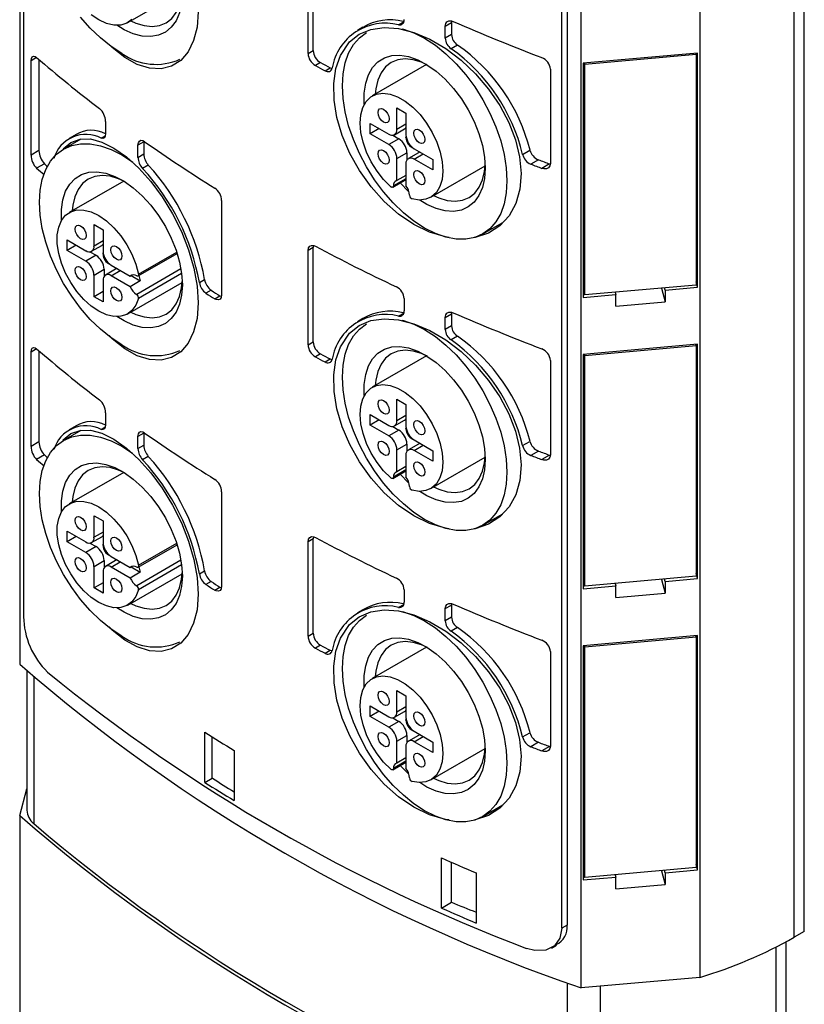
# Model space of a CAD drawing. Header units: millimetres. Extents: x 0 to 699, y 0 to 540.
# Tile 7 of 9: x 478 to 533, y 371 to 440. Entities that reach past the tile are written whole.
import ezdxf

# ---------------------------------------------------------------- set-up
doc = ezdxf.new("R2010")
doc.units = ezdxf.units.MM
doc.header["$LTSCALE"] = 2.5

msp = doc.modelspace()

# ---------------------------------------------------------------- linework, layer by layer
for p, q in [((477.985, 483.636), (477.985, 394.552)), ((478.256, 479.165), (478.256, 397.87)), ((532.226, 375.407), (532.226, 464.491)), ((532.933, 375.815), (532.933, 464.9)), ((525.608, 461.675), (525.608, 372.59)), ((517.306, 371.852), (517.306, 460.937)), ((516.315, 457.611), (516.315, 376.259)), ((515.953, 376.05), (515.953, 457.402)), ((498.18, 437.337), (498.18, 443.951)), ((498.539, 437.545), (498.539, 444.159)), ((485.556, 439.504), (489.367, 441.705)), ((504.51, 439.35), (504.911, 439.582)), ((508.237, 439.621), (508.226, 439.513)), ((502.009, 439.175), (501.632, 438.957)), ((507.788, 439.26), (508.226, 439.513)), ((507.788, 438.404), (507.788, 439.26)), ((508.226, 439.513), (508.226, 438.657)), ((508.226, 438.657), (507.788, 438.404)), ((498.18, 437.337), (498.539, 437.545)), ((508.641, 437.93), (508.198, 437.674)), ((479.153, 437.046), (478.778, 436.83)), ((478.778, 430.216), (478.778, 436.83)), ((479.333, 436.918), (479.333, 430.536)), ((525.46, 437.369), (517.454, 436.658)), ((517.553, 436.585), (525.361, 437.279)), ((525.361, 437.279), (525.34, 437.359)), ((525.361, 437.279), (525.361, 421.111)), ((525.46, 420.957), (525.46, 437.369)), ((499.054, 436.699), (498.693, 436.491)), ((499.369, 436.133), (499.732, 436.343)), ((499.732, 436.343), (499.879, 436.294)), ((506.48, 436.56), (502.669, 434.36)), ((515.152, 436.245), (515.152, 429.631)), ((517.454, 436.658), (517.454, 420.245)), ((517.553, 436.585), (517.532, 436.665)), ((517.553, 420.417), (517.553, 436.585)), ((504.401, 433.524), (505.037, 433.157)), ((504.401, 432.013), (504.401, 433.524)), ((505.037, 433.157), (505.037, 431.646)), ((484.001, 432.579), (484.001, 431.723)), ((502.527, 432.442), (503.835, 431.687)), ((502.527, 431.707), (502.527, 432.442)), ((503.164, 432.075), (502.527, 431.707)), ((504.235, 431.647), (504.942, 432.055)), ((505.037, 432.381), (504.401, 432.013)), ((482.271, 431.339), (481.058, 430.639)), ((481.93, 431.662), (481.443, 431.381)), ((483.689, 431.409), (483.98, 431.578)), ((503.835, 430.952), (502.527, 431.707)), ((504.542, 431.36), (503.835, 430.952)), ((504.109, 431.61), (504.542, 431.36)), ((505.037, 431.442), (505.046, 431.53)), ((486.673, 431.15), (486.268, 430.916)), ((486.268, 430.06), (486.268, 430.916)), ((486.673, 431.15), (486.673, 430.294)), ((505.603, 430.666), (506.911, 429.911)), ((513.203, 430.268), (513.722, 430.568)), ((479.333, 430.536), (478.778, 430.216)), ((486.268, 430.06), (486.673, 430.294)), ((504.401, 429.972), (505.108, 430.38)), ((504.401, 428.43), (504.401, 429.972)), ((505.108, 430.38), (505.108, 429.88)), ((505.91, 430.379), (505.203, 429.971)), ((505.603, 429.931), (506.24, 430.299)), ((506.911, 429.176), (505.603, 429.931)), ((506.911, 429.911), (506.911, 429.176)), ((514.309, 429.893), (513.78, 429.587)), ((479.715, 429.614), (479.172, 429.3)), ((486.993, 429.512), (486.592, 429.28)), ((505.037, 429.605), (505.037, 428.063)), ((506.769, 427.258), (510.58, 429.458)), ((515.099, 429.601), (514.556, 429.287)), ((504.112, 427.966), (505.037, 428.5)), ((505.037, 428.563), (504.154, 428.052)), ((505.037, 428.797), (504.401, 428.43)), ((485.267, 428.393), (481.456, 426.193)), ((492.127, 427.032), (492.127, 420.418)), ((483.188, 425.357), (483.824, 424.989)), ((483.188, 423.846), (483.188, 425.357)), ((510.42, 424.69), (511.824, 425.5)), ((483.824, 424.989), (483.824, 423.479)), ((481.314, 424.275), (482.622, 423.519)), ((481.314, 423.54), (481.314, 424.275)), ((481.95, 423.907), (481.314, 423.54)), ((483.022, 423.48), (483.729, 423.888)), ((483.824, 424.213), (483.188, 423.846)), ((498.539, 423.745), (498.18, 423.538)), ((498.539, 417.131), (498.539, 423.745)), ((482.622, 422.785), (481.314, 423.54)), ((483.329, 423.193), (482.622, 422.785)), ((482.896, 423.443), (483.329, 423.193)), ((483.824, 423.274), (483.832, 423.362)), ((486.272, 421.746), (489.011, 423.327)), ((486.308, 421.882), (488.98, 423.424)), ((498.18, 416.924), (498.18, 423.538)), ((484.39, 422.499), (485.725, 421.728)), ((483.188, 421.805), (483.895, 422.213)), ((483.188, 420.294), (483.188, 421.805)), ((483.895, 422.213), (483.895, 421.713)), ((484.697, 422.212), (483.99, 421.804)), ((484.39, 421.764), (485.026, 422.131)), ((485.725, 420.993), (484.39, 421.764)), ((485.725, 421.728), (485.875, 421.814)), ((485.796, 421.769), (486.432, 421.401)), ((489.276, 422.237), (486.176, 420.447)), ((489.325, 421.908), (486.308, 420.166)), ((483.824, 421.437), (483.824, 419.927)), ((485.556, 419.091), (489.367, 421.291)), ((486.432, 421.401), (485.725, 420.993)), ((490.57, 421.281), (490.936, 421.493)), ((525.361, 421.111), (517.553, 420.417)), ((523.186, 420.755), (523.144, 420.914)), ((523.186, 420.755), (525.46, 420.957)), ((525.46, 420.957), (525.361, 421.327)), ((483.824, 420.662), (483.188, 420.294)), ((483.824, 419.927), (483.188, 420.294)), ((491.394, 420.743), (491.03, 420.533)), ((491.65, 420.143), (492.011, 420.351)), ((492.011, 420.351), (492.11, 420.309)), ((517.454, 420.788), (517.553, 420.417)), ((517.454, 420.245), (519.727, 420.447)), ((519.685, 420.607), (519.727, 420.447)), ((519.727, 419.631), (519.727, 420.447)), ((522.931, 420.895), (523.186, 419.938)), ((523.186, 420.755), (523.186, 419.938)), ((504.907, 420.156), (504.907, 419.3)), ((519.727, 419.631), (523.186, 419.938)), ((504.51, 418.937), (504.911, 419.168)), ((507.788, 418.847), (508.226, 419.099)), ((507.788, 417.991), (507.788, 418.847)), ((508.236, 419.198), (508.226, 419.099)), ((508.226, 419.099), (508.226, 418.244)), ((502.009, 418.761), (501.632, 418.543)), ((508.226, 418.244), (507.788, 417.991)), ((508.641, 417.516), (508.198, 417.261)), ((498.18, 416.924), (498.539, 417.131)), ((525.46, 416.956), (517.454, 416.244)), ((517.553, 416.171), (525.361, 416.865)), ((525.361, 416.865), (525.34, 416.945)), ((525.361, 416.865), (525.361, 400.698)), ((525.46, 400.543), (525.46, 416.956)), ((479.153, 416.633), (478.778, 416.416)), ((478.778, 409.802), (478.778, 416.416)), ((479.333, 416.505), (479.333, 410.122)), ((499.054, 416.285), (498.693, 416.077)), ((506.48, 416.147), (502.669, 413.946)), ((517.454, 416.244), (517.454, 399.832)), ((517.553, 416.171), (517.532, 416.251)), ((517.553, 400.004), (517.553, 416.171)), ((499.369, 415.719), (499.732, 415.929)), ((499.732, 415.929), (499.879, 415.88)), ((515.152, 415.832), (515.152, 409.218)), ((504.401, 413.111), (505.037, 412.743)), ((504.401, 411.6), (504.401, 413.111)), ((505.037, 412.743), (505.037, 411.233)), ((484.001, 412.165), (484.001, 411.309)), ((502.527, 412.028), (503.835, 411.273)), ((502.527, 411.294), (502.527, 412.028)), ((505.037, 411.967), (504.401, 411.6)), ((481.93, 411.249), (481.443, 410.967)), ((503.164, 411.661), (502.527, 411.294)), ((503.835, 410.538), (502.527, 411.294)), ((504.235, 411.234), (504.942, 411.642)), ((482.271, 410.926), (481.058, 410.225)), ((483.689, 410.996), (483.98, 411.164)), ((486.673, 410.736), (486.268, 410.502)), ((486.673, 410.736), (486.673, 409.88)), ((504.542, 410.947), (503.835, 410.538)), ((504.109, 411.197), (504.542, 410.947)), ((505.037, 411.028), (505.046, 411.116)), ((479.333, 410.122), (478.778, 409.802)), ((486.268, 409.647), (486.268, 410.502)), ((486.268, 409.647), (486.673, 409.88)), ((504.401, 409.559), (505.108, 409.967)), ((505.108, 409.967), (505.108, 409.467)), ((505.91, 409.966), (505.203, 409.557)), ((505.603, 410.253), (506.911, 409.498)), ((505.603, 409.518), (506.24, 409.885)), ((513.203, 409.855), (513.722, 410.155)), ((479.715, 409.2), (479.172, 408.887)), ((504.401, 408.017), (504.401, 409.559)), ((505.037, 409.191), (505.037, 407.649)), ((506.911, 408.763), (505.603, 409.518)), ((506.911, 409.498), (506.911, 408.763)), ((514.309, 409.479), (513.78, 409.174)), ((515.099, 409.187), (514.556, 408.874)), ((486.993, 409.098), (486.592, 408.867)), ((506.769, 406.845), (510.58, 409.045)), ((485.267, 407.979), (481.456, 405.779)), ((504.112, 407.552), (505.037, 408.086)), ((505.037, 408.149), (504.154, 407.639)), ((505.037, 408.384), (504.401, 408.017)), ((492.127, 406.619), (492.127, 400.005)), ((510.42, 404.276), (511.824, 405.087)), ((483.188, 404.943), (483.824, 404.576)), ((483.188, 403.433), (483.188, 404.943)), ((483.824, 404.576), (483.824, 403.065)), ((481.314, 403.861), (482.622, 403.106)), ((481.314, 403.126), (481.314, 403.861)), ((483.824, 403.8), (483.188, 403.433)), ((481.95, 403.494), (481.314, 403.126)), ((482.622, 402.371), (481.314, 403.126)), ((482.896, 403.029), (483.329, 402.779)), ((483.022, 403.066), (483.729, 403.474)), ((486.308, 401.468), (488.98, 403.011)), ((498.539, 403.332), (498.18, 403.124)), ((498.18, 396.51), (498.18, 403.124)), ((498.539, 396.718), (498.539, 403.332)), ((483.329, 402.779), (482.622, 402.371)), ((483.824, 402.861), (483.832, 402.949)), ((486.272, 401.332), (489.011, 402.914)), ((483.188, 401.391), (483.895, 401.799)), ((483.895, 401.799), (483.895, 401.299)), ((484.697, 401.798), (483.99, 401.39)), ((484.39, 402.085), (485.725, 401.314)), ((484.39, 401.35), (485.026, 401.718)), ((489.276, 401.824), (486.176, 400.034)), ((483.188, 399.881), (483.188, 401.391)), ((483.824, 401.024), (483.824, 399.513)), ((485.725, 400.58), (484.39, 401.35)), ((485.725, 401.314), (485.875, 401.401)), ((486.432, 400.988), (485.725, 400.58)), ((485.796, 401.355), (486.432, 400.988)), ((489.325, 401.494), (486.308, 399.752)), ((490.57, 400.868), (490.936, 401.079)), ((525.46, 400.543), (525.361, 400.914)), ((483.824, 400.248), (483.188, 399.881)), ((485.556, 398.677), (489.367, 400.878)), ((491.394, 400.329), (491.03, 400.119)), ((517.454, 400.374), (517.553, 400.004)), ((525.361, 400.698), (517.553, 400.004)), ((522.931, 400.482), (523.186, 399.525)), ((523.186, 400.341), (523.144, 400.501)), ((523.186, 400.341), (525.46, 400.543)), ((523.186, 400.341), (523.186, 399.525)), ((483.824, 399.513), (483.188, 399.881)), ((491.65, 399.729), (492.011, 399.938)), ((492.011, 399.938), (492.11, 399.896)), ((504.907, 399.742), (504.907, 398.886)), ((517.454, 399.832), (519.727, 400.034)), ((519.685, 400.193), (519.727, 400.034)), ((519.727, 399.217), (519.727, 400.034)), ((519.727, 399.217), (523.186, 399.525)), ((502.009, 398.348), (501.632, 398.13)), ((504.51, 398.523), (504.911, 398.755)), ((507.788, 398.433), (508.226, 398.686)), ((507.788, 397.577), (507.788, 398.433)), ((508.236, 398.785), (508.226, 398.686)), ((508.226, 398.686), (508.226, 397.83)), ((508.226, 397.83), (507.788, 397.577)), ((508.641, 397.103), (508.198, 396.847)), ((498.18, 396.51), (498.539, 396.718)), ((525.46, 396.542), (517.454, 395.831)), ((517.553, 395.758), (525.361, 396.452)), ((525.361, 396.452), (525.34, 396.532)), ((525.361, 396.452), (525.361, 380.284)), ((525.46, 380.13), (525.46, 396.542)), ((499.054, 395.872), (498.693, 395.664)), ((499.369, 395.306), (499.732, 395.516)), ((499.732, 395.516), (499.879, 395.467)), ((506.48, 395.733), (502.669, 393.533)), ((515.152, 395.418), (515.152, 388.804)), ((517.454, 395.831), (517.454, 379.418)), ((517.553, 395.758), (517.532, 395.838)), ((517.553, 379.59), (517.553, 395.758)), ((478.486, 394.098), (478.486, 384.312)), ((478.967, 393.668), (478.967, 383.371)), ((504.401, 392.697), (505.037, 392.33)), ((504.401, 391.186), (504.401, 392.697)), ((505.037, 392.33), (505.037, 390.819)), ((502.527, 391.615), (503.835, 390.86)), ((502.527, 390.88), (502.527, 391.615)), ((503.164, 391.248), (502.527, 390.88)), ((505.037, 391.554), (504.401, 391.186)), ((503.835, 390.125), (502.527, 390.88)), ((504.109, 390.783), (504.542, 390.533)), ((504.235, 390.82), (504.942, 391.228)), ((505.037, 390.615), (505.046, 390.702)), ((504.542, 390.533), (503.835, 390.125)), ((490.953, 386.254), (490.953, 389.765)), ((491.475, 386.555), (491.475, 389.436)), ((504.401, 389.145), (505.108, 389.553)), ((505.108, 389.553), (505.108, 389.053)), ((505.91, 389.552), (505.203, 389.144)), ((505.603, 389.839), (506.911, 389.084)), ((505.603, 389.104), (506.24, 389.472)), ((513.203, 389.441), (513.722, 389.741)), ((492.999, 388.497), (492.999, 384.986)), ((504.401, 387.603), (504.401, 389.145)), ((505.037, 388.778), (505.037, 387.236)), ((506.911, 388.349), (505.603, 389.104)), ((506.769, 386.431), (510.58, 388.631)), ((506.911, 389.084), (506.911, 388.349)), ((514.309, 389.066), (513.78, 388.76)), ((515.099, 388.774), (514.556, 388.46)), ((505.037, 387.97), (504.401, 387.603)), ((504.112, 387.139), (505.037, 387.673)), ((505.037, 387.736), (504.154, 387.225)), ((490.953, 386.254), (491.475, 386.555)), ((477.985, 383.937), (478.486, 385.815)), ((510.42, 383.863), (511.824, 384.673)), ((477.985, 383.937), (477.985, 361.4)), ((507.524, 377.451), (507.524, 380.962)), ((508.225, 377.855), (508.225, 380.653)), ((525.361, 380.284), (517.553, 379.59)), ((525.46, 380.13), (525.361, 380.5)), ((509.949, 379.912), (509.949, 376.401)), ((517.454, 379.961), (517.553, 379.59)), ((517.454, 379.418), (519.727, 379.62)), ((519.685, 379.78), (519.727, 379.62)), ((519.727, 378.804), (519.727, 379.62)), ((522.931, 380.068), (523.186, 379.111)), ((523.186, 379.928), (523.144, 380.087)), ((523.186, 379.928), (525.46, 380.13)), ((523.186, 379.928), (523.186, 379.111)), ((519.727, 378.804), (523.186, 379.111)), ((507.524, 377.451), (508.225, 377.855)), ((516.315, 376.259), (515.953, 376.05)), ((532.933, 375.815), (532.226, 375.407)), ((515.222, 374.647), (515.583, 374.856)), ((530.953, 365.526), (530.953, 374.717)), ((531.66, 365.935), (531.66, 375.089)), ((516.326, 372.213), (516.326, 361.804)), ((525.608, 372.59), (517.306, 371.852)), ((518.64, 371.971), (518.64, 361.572))]:
    msp.add_line(p, q)
at = {"flags": 128}
for points in [[(485.763, 439.624), (486.119, 439.464), (486.708, 439.288), (487.267, 439.232), (487.784, 439.3), (488.244, 439.488), (488.638, 439.793), (488.954, 440.206), (489.186, 440.719), (489.327, 441.317), (489.37, 441.774)], [(489.375, 441.545), (489.325, 440.826), (489.177, 440.181), (488.934, 439.625), (488.602, 439.172), (488.189, 438.832), (487.704, 438.613), (487.159, 438.52), (486.566, 438.555), (485.94, 438.718), (485.295, 439.005), (484.784, 439.312)], [(490.489, 440.267), (490.405, 439.185), (490.165, 438.238), (489.781, 437.45), (489.26, 436.847), (488.625, 436.446), (487.889, 436.263), (487.082, 436.303), (486.222, 436.572), (485.342, 437.06), (484.466, 437.757), (484.255, 437.976)], [(485.132, 437.339), (484.38, 437.83), (483.641, 438.427), (482.927, 439.119), (482.251, 439.894)], [(485.847, 439.729), (485.49, 439.469), (485.065, 439.333), (484.586, 439.325), (484.07, 439.446), (483.535, 439.691), (482.998, 440.052)], [(507.788, 439.26), (507.819, 439.434), (507.909, 439.561), (508.048, 439.628), (508.222, 439.626), (508.35, 439.585)], [(500.441, 437.199), (501.085, 438.147), (501.762, 438.684), (502.571, 439.027), (503.498, 439.165), (504.514, 439.095), (505.598, 438.816), (506.712, 438.341), (507.826, 437.681), (508.906, 436.858), (509.91, 435.903), (510.821, 434.834), (511.599, 433.695), (512.235, 432.502), (512.705, 431.292), (512.998, 430.091), (513.103, 428.923), (513.015, 427.83), (512.729, 426.831), (512.259, 425.97), (511.61, 425.269), (510.812, 424.757), (509.889, 424.45), (509.818, 424.444)], [(504.764, 439.06), (504.854, 439.037), (505.593, 438.78), (506.345, 438.403), (507.098, 437.912), (507.837, 437.315), (508.551, 436.623), (509.227, 435.848), (509.854, 435.002), (510.42, 434.101), (510.918, 433.16), (511.336, 432.194), (511.67, 431.221), (511.912, 430.257), (512.059, 429.318), (512.108, 428.421), (512.059, 427.581), (511.912, 426.812), (511.67, 426.128), (511.336, 425.539), (510.918, 425.057), (510.42, 424.69), (509.854, 424.443), (509.227, 424.321), (508.551, 424.327), (507.837, 424.459), (507.098, 424.716), (506.345, 425.093), (506.345, 425.093)], [(506.345, 425.093), (505.593, 425.584), (504.854, 426.181), (504.14, 426.873), (503.464, 427.648), (502.837, 428.494), (502.27, 429.395), (501.773, 430.336), (501.355, 431.302), (501.021, 432.275), (500.779, 433.239), (500.632, 434.178), (500.583, 435.075), (500.632, 435.915), (500.779, 436.684), (501.021, 437.368), (501.355, 437.957), (501.773, 438.439), (502.27, 438.806), (502.271, 438.806)], [(478.778, 436.83), (478.8, 436.997), (478.861, 437.108), (478.957, 437.152), (479.078, 437.123), (479.172, 437.057)], [(508.07, 424.449), (507.798, 424.481), (506.692, 424.816), (505.593, 425.353), (504.524, 426.075), (503.518, 426.962), (502.597, 427.989), (501.788, 429.126), (501.108, 430.338), (500.577, 431.591), (500.205, 432.848), (500.004, 434.071), (499.975, 435.225), (500.123, 436.277), (500.441, 437.199)], [(502.117, 433.788), (502.115, 433.815), (502.115, 434.565), (502.214, 435.249), (502.41, 435.851), (502.699, 436.357), (503.072, 436.755), (503.523, 437.035), (504.039, 437.192), (504.61, 437.22), (505.221, 437.121), (505.859, 436.896), (506.508, 436.55), (507.153, 436.091), (507.78, 435.531), (508.372, 434.882), (508.917, 434.16), (509.402, 433.381), (509.816, 432.563), (510.148, 431.727), (510.39, 430.891), (510.538, 430.075), (510.588, 429.299), (510.588, 429.299)], [(506.542, 436.528), (506.125, 436.72), (505.536, 436.897), (504.976, 436.952), (504.46, 436.885), (503.999, 436.696), (503.606, 436.391), (503.289, 435.978), (503.058, 435.465), (502.916, 434.867), (502.877, 434.48)], [(503.976, 428.002), (503.471, 428.508), (503.009, 429.094), (502.605, 429.738), (502.275, 430.42), (502.029, 431.115), (501.875, 431.799), (501.82, 432.45), (501.865, 433.043), (502.008, 433.56), (502.245, 433.982), (502.566, 434.294), (502.963, 434.487), (503.419, 434.552), (503.921, 434.488), (504.45, 434.298), (504.988, 433.987), (505.517, 433.567), (506.019, 433.051), (506.476, 432.458), (506.872, 431.809), (507.194, 431.125), (507.43, 430.43), (507.573, 429.748), (507.618, 429.102), (507.563, 428.516), (507.41, 428.009), (507.163, 427.598), (506.833, 427.298), (506.43, 427.119), (505.967, 427.067), (505.462, 427.144)], [(503.468, 432.528), (503.319, 432.648), (503.193, 432.818), (503.108, 433.012), (503.079, 433.201), (503.108, 433.356), (503.193, 433.453), (503.319, 433.478), (503.468, 433.426), (503.616, 433.306), (503.743, 433.136), (503.827, 432.941), (503.856, 432.752), (503.827, 432.598), (503.743, 432.501), (503.616, 432.476), (503.468, 432.528)], [(505.971, 431.083), (505.822, 431.203), (505.696, 431.373), (505.611, 431.567), (505.582, 431.756), (505.611, 431.911), (505.696, 432.008), (505.822, 432.033), (505.971, 431.981), (506.12, 431.861), (506.246, 431.691), (506.33, 431.496), (506.36, 431.307), (506.33, 431.153), (506.246, 431.056), (506.12, 431.031), (505.971, 431.083)], [(481.04, 430.667), (481.577, 431.111), (482.218, 431.339), (482.946, 431.345), (483.744, 431.134), (484.586, 430.714), (485.454, 430.1), (486.321, 429.309), (487.165, 428.363), (487.96, 427.286), (488.682, 426.108), (489.307, 424.859), (489.816, 423.575), (490.19, 422.288), (490.417, 421.036), (490.489, 419.853), (490.405, 418.772), (490.165, 417.824), (489.781, 417.036), (489.26, 416.433), (488.625, 416.033), (487.889, 415.849), (487.082, 415.889), (486.222, 416.159), (485.342, 416.647), (484.466, 417.343), (484.255, 417.563)], [(484.001, 431.723), (483.977, 431.553), (483.908, 431.438), (483.802, 431.391), (483.689, 431.409)], [(485.132, 416.926), (484.38, 417.417), (483.641, 418.014), (482.927, 418.705), (482.251, 419.481), (481.624, 420.326), (481.057, 421.227), (480.56, 422.169), (480.141, 423.134), (479.808, 424.108), (479.566, 425.072), (479.419, 426.01), (479.369, 426.907), (479.419, 427.748), (479.566, 428.516), (479.808, 429.201), (480.141, 429.789), (480.56, 430.271), (481.057, 430.639), (481.624, 430.885), (482.251, 431.007), (482.927, 431.002), (483.641, 430.87), (484.38, 430.613), (485.132, 430.235), (485.885, 429.744), (485.903, 429.731)], [(486.268, 430.916), (486.293, 431.087), (486.364, 431.203), (486.475, 431.252), (486.613, 431.229), (486.713, 431.173)], [(503.468, 429.637), (503.319, 429.757), (503.193, 429.928), (503.108, 430.122), (503.079, 430.311), (503.108, 430.466), (503.193, 430.563), (503.319, 430.587), (503.468, 430.535), (503.616, 430.415), (503.743, 430.245), (503.827, 430.051), (503.856, 429.862), (503.827, 429.707), (503.743, 429.61), (503.616, 429.586), (503.468, 429.637)], [(506.036, 430.416), (505.996, 430.411), (505.91, 430.379)], [(510.588, 429.299), (510.538, 428.58), (510.39, 427.935), (510.148, 427.379), (509.816, 426.926), (509.402, 426.586), (508.917, 426.367), (508.372, 426.274), (507.78, 426.309), (507.153, 426.472), (506.508, 426.759), (505.997, 427.066)], [(506.976, 427.378), (507.332, 427.218), (507.921, 427.042), (508.481, 426.986), (508.997, 427.053), (509.458, 427.242), (509.851, 427.547), (510.167, 427.96), (510.399, 428.473), (510.541, 429.071), (510.584, 429.528)], [(515.152, 429.631), (515.119, 429.457), (515.025, 429.328), (514.88, 429.255), (514.698, 429.249), (514.556, 429.287)], [(480.904, 425.62), (480.902, 425.648), (480.902, 426.398), (481.001, 427.082), (481.197, 427.684), (481.485, 428.189), (481.859, 428.587), (482.31, 428.868), (482.826, 429.024), (483.397, 429.053), (484.008, 428.954), (484.646, 428.728), (485.295, 428.382), (485.94, 427.924), (486.566, 427.364), (487.159, 426.715), (487.704, 425.992), (488.189, 425.213), (488.602, 424.396), (488.934, 423.56), (489.177, 422.724), (489.325, 421.908), (489.375, 421.131), (489.375, 421.131)], [(485.329, 428.361), (484.911, 428.552), (484.322, 428.729), (483.763, 428.784), (483.246, 428.717), (482.786, 428.529), (482.393, 428.224), (482.076, 427.81), (481.844, 427.298), (481.703, 426.7), (481.663, 426.312)], [(505.971, 428.192), (505.822, 428.312), (505.696, 428.483), (505.611, 428.677), (505.582, 428.866), (505.611, 429.021), (505.696, 429.118), (505.822, 429.142), (505.971, 429.09), (506.12, 428.97), (506.246, 428.8), (506.33, 428.606), (506.36, 428.417), (506.33, 428.262), (506.246, 428.165), (506.12, 428.14), (505.971, 428.192)], [(504.154, 428.052), (504.149, 428.019), (504.138, 427.991), (504.12, 427.971), (504.097, 427.959), (504.069, 427.957), (504.039, 427.963), (504.008, 427.979), (503.976, 428.002)], [(505.242, 427.655), (505.221, 427.673), (504.626, 428.262)], [(486.308, 420.166), (486.123, 419.69), (485.847, 419.315), (485.49, 419.055), (485.065, 418.919), (484.586, 418.911), (484.07, 419.032), (483.535, 419.278), (482.998, 419.639), (482.479, 420.104), (481.996, 420.656), (481.564, 421.277), (481.2, 421.945), (480.915, 422.637), (480.719, 423.329), (480.619, 423.997), (480.619, 424.619), (480.719, 425.172), (480.915, 425.639), (481.2, 426.002), (481.564, 426.249), (481.996, 426.371), (482.479, 426.365), (482.998, 426.231), (483.535, 425.973), (484.07, 425.6), (484.586, 425.125), (485.065, 424.564), (485.49, 423.937), (485.847, 423.266), (486.123, 422.573), (486.308, 421.882)], [(482.254, 424.36), (482.106, 424.481), (481.979, 424.651), (481.895, 424.845), (481.865, 425.034), (481.895, 425.189), (481.979, 425.286), (482.106, 425.31), (482.254, 425.259), (482.403, 425.139), (482.529, 424.968), (482.614, 424.774), (482.643, 424.585), (482.614, 424.43), (482.529, 424.333), (482.403, 424.309), (482.254, 424.36)], [(484.758, 422.915), (484.609, 423.035), (484.483, 423.206), (484.398, 423.4), (484.369, 423.589), (484.398, 423.744), (484.483, 423.841), (484.609, 423.865), (484.758, 423.814), (484.906, 423.693), (485.033, 423.523), (485.117, 423.329), (485.146, 423.14), (485.117, 422.985), (485.033, 422.888), (484.906, 422.864), (484.758, 422.915)], [(498.18, 423.538), (498.209, 423.711), (498.292, 423.834), (498.42, 423.893), (498.58, 423.881), (498.693, 423.834)], [(498.552, 423.865), (498.551, 423.864), (498.539, 423.745)], [(482.254, 421.47), (482.106, 421.59), (481.979, 421.76), (481.895, 421.955), (481.865, 422.143), (481.895, 422.298), (481.979, 422.395), (482.106, 422.42), (482.254, 422.368), (482.403, 422.248), (482.529, 422.078), (482.614, 421.883), (482.643, 421.694), (482.614, 421.54), (482.529, 421.443), (482.403, 421.418), (482.254, 421.47)], [(484.823, 422.249), (484.783, 422.244), (484.697, 422.212)], [(486.308, 421.882), (486.313, 421.843), (486.31, 421.808), (486.301, 421.778), (486.285, 421.756), (486.263, 421.742), (486.237, 421.737), (486.207, 421.74), (486.176, 421.753)], [(484.758, 420.025), (484.609, 420.145), (484.483, 420.315), (484.398, 420.509), (484.369, 420.698), (484.398, 420.853), (484.483, 420.95), (484.609, 420.975), (484.758, 420.923), (484.906, 420.803), (485.033, 420.633), (485.117, 420.438), (485.146, 420.249), (485.117, 420.095), (485.033, 419.998), (484.906, 419.973), (484.758, 420.025)], [(489.375, 421.131), (489.325, 420.412), (489.177, 419.767), (488.934, 419.212), (488.602, 418.759), (488.189, 418.419), (487.704, 418.199), (487.159, 418.106), (486.566, 418.142), (485.94, 418.305), (485.295, 418.591), (484.784, 418.899)], [(485.763, 419.211), (486.119, 419.051), (486.708, 418.874), (487.267, 418.819), (487.784, 418.886), (488.244, 419.074), (488.638, 419.379), (488.954, 419.793), (489.186, 420.305), (489.327, 420.904), (489.37, 421.36)], [(492.127, 420.418), (492.1, 420.246), (492.023, 420.126), (491.903, 420.072), (491.755, 420.091), (491.65, 420.143)], [(507.788, 418.847), (507.819, 419.021), (507.909, 419.148), (508.048, 419.214), (508.222, 419.213), (508.35, 419.171)], [(500.441, 416.786), (501.085, 417.733), (501.762, 418.271), (502.571, 418.614), (503.498, 418.751), (504.514, 418.681), (505.598, 418.402), (506.712, 417.927), (507.826, 417.267), (508.906, 416.444), (509.91, 415.489), (510.821, 414.42), (511.599, 413.282), (512.235, 412.088), (512.705, 410.879), (512.998, 409.678), (513.103, 408.51), (513.015, 407.417), (512.729, 406.417), (512.259, 405.556), (511.61, 404.856), (510.812, 404.343), (509.889, 404.037), (509.818, 404.03)], [(506.345, 404.68), (505.593, 405.171), (504.854, 405.767), (504.14, 406.459), (503.464, 407.235), (502.837, 408.08), (502.27, 408.981), (501.773, 409.923), (501.355, 410.888), (501.021, 411.861), (500.779, 412.826), (500.632, 413.764), (500.583, 414.661), (500.632, 415.501), (500.779, 416.27), (501.021, 416.955), (501.355, 417.543), (501.773, 418.025), (502.27, 418.393), (502.271, 418.393)], [(504.764, 418.647), (504.854, 418.624), (505.593, 418.367), (506.345, 417.989), (507.098, 417.498), (507.837, 416.901), (508.551, 416.21), (509.227, 415.434), (509.854, 414.589), (510.42, 413.688), (510.918, 412.746), (511.336, 411.781), (511.67, 410.808), (511.912, 409.843), (512.059, 408.905), (512.108, 408.008), (512.059, 407.167), (511.912, 406.399), (511.67, 405.714), (511.336, 405.126), (510.918, 404.644), (510.42, 404.276), (509.854, 404.03), (509.227, 403.908), (508.551, 403.913), (507.837, 404.045), (507.098, 404.302), (506.345, 404.68), (506.345, 404.68)], [(508.07, 404.036), (507.798, 404.067), (506.692, 404.403), (505.593, 404.939), (504.524, 405.661), (503.518, 406.549), (502.597, 407.575), (501.788, 408.712), (501.108, 409.925), (500.577, 411.178), (500.205, 412.434), (500.004, 413.657), (499.975, 414.812), (500.123, 415.864), (500.441, 416.786)], [(502.117, 413.374), (502.115, 413.401), (502.115, 414.152), (502.214, 414.836), (502.41, 415.438), (502.699, 415.943), (503.072, 416.341), (503.523, 416.622), (504.039, 416.778), (504.61, 416.807), (505.221, 416.708), (505.859, 416.482), (506.508, 416.136), (507.153, 415.678), (507.78, 415.117), (508.372, 414.468), (508.917, 413.746), (509.402, 412.967), (509.816, 412.15), (510.148, 411.313), (510.39, 410.478), (510.538, 409.662), (510.588, 408.885), (510.588, 408.885)], [(478.778, 416.416), (478.8, 416.584), (478.861, 416.695), (478.957, 416.739), (479.078, 416.709), (479.172, 416.644)], [(506.542, 416.115), (506.125, 416.306), (505.536, 416.483), (504.976, 416.538), (504.46, 416.471), (503.999, 416.283), (503.606, 415.978), (503.289, 415.564), (503.058, 415.052), (502.916, 414.453), (502.877, 414.066)], [(503.976, 407.589), (503.471, 408.095), (503.009, 408.68), (502.605, 409.325), (502.275, 410.006), (502.029, 410.701), (501.875, 411.386), (501.82, 412.036), (501.865, 412.63), (502.008, 413.146), (502.245, 413.568), (502.566, 413.881), (502.963, 414.073), (503.419, 414.138), (503.921, 414.075), (504.45, 413.884), (504.988, 413.574), (505.517, 413.153), (506.019, 412.638), (506.476, 412.045), (506.872, 411.395), (507.194, 410.711), (507.43, 410.016), (507.573, 409.334), (507.618, 408.689), (507.563, 408.102), (507.41, 407.595), (507.163, 407.184), (506.833, 406.884), (506.43, 406.705), (505.967, 406.653), (505.462, 406.731)], [(503.468, 412.114), (503.319, 412.234), (503.193, 412.405), (503.108, 412.599), (503.079, 412.788), (503.108, 412.943), (503.193, 413.04), (503.319, 413.064), (503.468, 413.012), (503.616, 412.892), (503.743, 412.722), (503.827, 412.528), (503.856, 412.339), (503.827, 412.184), (503.743, 412.087), (503.616, 412.063), (503.468, 412.114)], [(484.001, 411.309), (483.977, 411.139), (483.908, 411.025), (483.802, 410.977), (483.689, 410.996)], [(505.971, 410.669), (505.822, 410.789), (505.696, 410.96), (505.611, 411.154), (505.582, 411.343), (505.611, 411.498), (505.696, 411.595), (505.822, 411.619), (505.971, 411.567), (506.12, 411.447), (506.246, 411.277), (506.33, 411.083), (506.36, 410.894), (506.33, 410.739), (506.246, 410.642), (506.12, 410.618), (505.971, 410.669)], [(485.132, 396.512), (484.38, 397.003), (483.641, 397.6), (482.927, 398.292), (482.251, 399.067), (481.624, 399.913), (481.057, 400.814), (480.56, 401.755), (480.141, 402.721), (479.808, 403.694), (479.566, 404.658), (479.419, 405.597), (479.369, 406.494), (479.419, 407.334), (479.566, 408.103), (479.808, 408.787), (480.141, 409.376), (480.56, 409.858), (481.057, 410.225), (481.624, 410.472), (482.251, 410.594), (482.927, 410.588), (483.641, 410.456), (484.38, 410.199), (485.132, 409.822), (485.885, 409.331), (485.903, 409.317)], [(481.038, 410.25), (481.04, 410.254), (481.577, 410.697), (482.218, 410.925), (482.946, 410.931), (483.744, 410.72), (484.586, 410.301), (485.454, 409.686), (486.321, 408.895), (487.165, 407.949), (487.96, 406.873), (488.682, 405.695), (489.307, 404.446), (489.816, 403.161), (490.19, 401.875), (490.417, 400.622), (490.489, 399.44), (490.405, 398.358), (490.165, 397.411), (489.781, 396.623), (489.26, 396.02), (488.625, 395.619), (487.889, 395.436), (487.082, 395.476), (486.222, 395.745), (485.342, 396.233), (484.466, 396.93), (484.255, 397.149)], [(486.268, 410.502), (486.293, 410.673), (486.364, 410.789), (486.475, 410.839), (486.613, 410.815), (486.713, 410.759)], [(503.468, 409.224), (503.319, 409.344), (503.193, 409.514), (503.108, 409.708), (503.079, 409.897), (503.108, 410.052), (503.193, 410.149), (503.319, 410.174), (503.468, 410.122), (503.616, 410.002), (503.743, 409.832), (503.827, 409.637), (503.856, 409.448), (503.827, 409.294), (503.743, 409.197), (503.616, 409.172), (503.468, 409.224)], [(506.036, 410.003), (505.996, 409.997), (505.91, 409.966)], [(515.152, 409.218), (515.119, 409.044), (515.025, 408.914), (514.88, 408.842), (514.698, 408.836), (514.556, 408.874)], [(480.904, 405.207), (480.902, 405.234), (480.902, 405.984), (481.001, 406.668), (481.197, 407.27), (481.485, 407.776), (481.859, 408.174), (482.31, 408.454), (482.826, 408.611), (483.397, 408.64), (484.008, 408.54), (484.646, 408.315), (485.295, 407.969), (485.94, 407.51), (486.566, 406.95), (487.159, 406.301), (487.704, 405.579), (488.189, 404.8), (488.602, 403.982), (488.934, 403.146), (489.177, 402.31), (489.325, 401.494), (489.375, 400.718), (489.375, 400.718)], [(505.971, 407.779), (505.822, 407.899), (505.696, 408.069), (505.611, 408.263), (505.582, 408.452), (505.611, 408.607), (505.696, 408.704), (505.822, 408.729), (505.971, 408.677), (506.12, 408.557), (506.246, 408.387), (506.33, 408.192), (506.36, 408.003), (506.33, 407.849), (506.246, 407.751), (506.12, 407.727), (505.971, 407.779)], [(510.588, 408.885), (510.538, 408.166), (510.39, 407.521), (510.148, 406.966), (509.816, 406.513), (509.402, 406.172), (508.917, 405.953), (508.372, 405.86), (507.78, 405.896), (507.153, 406.059), (506.508, 406.345), (505.997, 406.653)], [(506.976, 406.964), (507.332, 406.805), (507.921, 406.628), (508.481, 406.573), (508.997, 406.64), (509.458, 406.828), (509.851, 407.133), (510.167, 407.547), (510.399, 408.059), (510.541, 408.658), (510.584, 409.114)], [(485.329, 407.948), (484.911, 408.139), (484.322, 408.316), (483.763, 408.371), (483.246, 408.304), (482.786, 408.115), (482.393, 407.811), (482.076, 407.397), (481.844, 406.885), (481.703, 406.286), (481.663, 405.899)], [(505.242, 407.241), (505.221, 407.259), (504.626, 407.849)], [(504.154, 407.639), (504.149, 407.605), (504.138, 407.578), (504.12, 407.557), (504.097, 407.546), (504.069, 407.543), (504.039, 407.55), (504.008, 407.565), (503.976, 407.589)], [(486.308, 399.752), (486.123, 399.276), (485.847, 398.902), (485.49, 398.642), (485.065, 398.506), (484.586, 398.498), (484.07, 398.619), (483.535, 398.864), (482.998, 399.225), (482.479, 399.69), (481.996, 400.243), (481.564, 400.863), (481.2, 401.531), (480.915, 402.223), (480.719, 402.915), (480.619, 403.584), (480.619, 404.205), (480.719, 404.759), (480.915, 405.225), (481.2, 405.588), (481.564, 405.835), (481.996, 405.958), (482.479, 405.952), (482.998, 405.817), (483.535, 405.559), (484.07, 405.186), (484.586, 404.711), (485.065, 404.151), (485.49, 403.524), (485.847, 402.852), (486.123, 402.159), (486.308, 401.468)], [(482.254, 403.947), (482.106, 404.067), (481.979, 404.237), (481.895, 404.432), (481.865, 404.62), (481.895, 404.775), (481.979, 404.872), (482.106, 404.897), (482.254, 404.845), (482.403, 404.725), (482.529, 404.555), (482.614, 404.36), (482.643, 404.171), (482.614, 404.017), (482.529, 403.92), (482.403, 403.895), (482.254, 403.947)], [(484.758, 402.502), (484.609, 402.622), (484.483, 402.792), (484.398, 402.987), (484.369, 403.175), (484.398, 403.33), (484.483, 403.427), (484.609, 403.452), (484.758, 403.4), (484.906, 403.28), (485.033, 403.11), (485.117, 402.915), (485.146, 402.726), (485.117, 402.572), (485.033, 402.475), (484.906, 402.45), (484.758, 402.502)], [(498.18, 403.124), (498.209, 403.298), (498.292, 403.421), (498.42, 403.479), (498.58, 403.467), (498.693, 403.421)], [(498.552, 403.451), (498.551, 403.45), (498.539, 403.332)], [(482.254, 401.056), (482.106, 401.176), (481.979, 401.347), (481.895, 401.541), (481.865, 401.73), (481.895, 401.885), (481.979, 401.982), (482.106, 402.006), (482.254, 401.955), (482.403, 401.834), (482.529, 401.664), (482.614, 401.47), (482.643, 401.281), (482.614, 401.126), (482.529, 401.029), (482.403, 401.005), (482.254, 401.056)], [(484.823, 401.835), (484.783, 401.83), (484.697, 401.798)], [(485.763, 398.797), (486.119, 398.637), (486.708, 398.461), (487.267, 398.405), (487.784, 398.473), (488.244, 398.661), (488.638, 398.966), (488.954, 399.379), (489.186, 399.892), (489.327, 400.49), (489.37, 400.947)], [(486.308, 401.468), (486.313, 401.43), (486.31, 401.394), (486.301, 401.365), (486.285, 401.342), (486.263, 401.328), (486.237, 401.323), (486.207, 401.327), (486.176, 401.34)], [(484.758, 399.611), (484.609, 399.731), (484.483, 399.902), (484.398, 400.096), (484.369, 400.285), (484.398, 400.44), (484.483, 400.537), (484.609, 400.561), (484.758, 400.509), (484.906, 400.389), (485.033, 400.219), (485.117, 400.025), (485.146, 399.836), (485.117, 399.681), (485.033, 399.584), (484.906, 399.56), (484.758, 399.611)], [(489.375, 400.718), (489.325, 399.999), (489.177, 399.354), (488.934, 398.798), (488.602, 398.345), (488.189, 398.005), (487.704, 397.786), (487.159, 397.693), (486.566, 397.728), (485.94, 397.891), (485.295, 398.178), (484.784, 398.485)], [(492.127, 400.005), (492.1, 399.832), (492.023, 399.712), (491.903, 399.659), (491.755, 399.678), (491.65, 399.729)], [(500.441, 396.372), (501.085, 397.32), (501.762, 397.857), (502.571, 398.2), (503.498, 398.338), (504.514, 398.268), (505.598, 397.989), (506.712, 397.514), (507.826, 396.854), (508.906, 396.031), (509.91, 395.076), (510.821, 394.007), (511.599, 392.868), (512.235, 391.675), (512.705, 390.465), (512.998, 389.264), (513.103, 388.096), (513.015, 387.003), (512.729, 386.004), (512.259, 385.143), (511.61, 384.442), (510.812, 383.93), (509.889, 383.623), (509.818, 383.617)], [(504.764, 398.233), (504.854, 398.21), (505.593, 397.953), (506.345, 397.576), (507.098, 397.085), (507.837, 396.488), (508.551, 395.796), (509.227, 395.021), (509.854, 394.175), (510.42, 393.274), (510.918, 392.333), (511.336, 391.367), (511.67, 390.394), (511.912, 389.43), (512.059, 388.491), (512.108, 387.594), (512.059, 386.754), (511.912, 385.985), (511.67, 385.301), (511.336, 384.712), (510.918, 384.23), (510.42, 383.863), (509.854, 383.616), (509.227, 383.494), (508.551, 383.5), (507.837, 383.632), (507.098, 383.889), (506.345, 384.266), (506.345, 384.266)], [(507.788, 398.433), (507.819, 398.607), (507.909, 398.734), (508.048, 398.801), (508.222, 398.799), (508.35, 398.758)], [(506.345, 384.266), (505.593, 384.757), (504.854, 385.354), (504.14, 386.046), (503.464, 386.821), (502.837, 387.667), (502.27, 388.568), (501.773, 389.509), (501.355, 390.475), (501.021, 391.448), (500.779, 392.412), (500.632, 393.351), (500.583, 394.248), (500.632, 395.088), (500.779, 395.857), (501.021, 396.541), (501.355, 397.129), (501.773, 397.612), (502.27, 397.979), (502.271, 397.979)], [(508.07, 383.622), (507.798, 383.654), (506.692, 383.989), (505.593, 384.526), (504.524, 385.248), (503.518, 386.135), (502.597, 387.162), (501.788, 388.299), (501.108, 389.511), (500.577, 390.764), (500.205, 392.021), (500.004, 393.244), (499.975, 394.398), (500.123, 395.45), (500.441, 396.372)], [(502.117, 392.96), (502.115, 392.988), (502.115, 393.738), (502.214, 394.422), (502.41, 395.024), (502.699, 395.53), (503.072, 395.928), (503.523, 396.208), (504.039, 396.365), (504.61, 396.393), (505.221, 396.294), (505.859, 396.069), (506.508, 395.723), (507.153, 395.264), (507.78, 394.704), (508.372, 394.055), (508.917, 393.332), (509.402, 392.554), (509.816, 391.736), (510.148, 390.9), (510.39, 390.064), (510.538, 389.248), (510.588, 388.472), (510.588, 388.472)], [(506.542, 395.701), (506.125, 395.893), (505.536, 396.069), (504.976, 396.125), (504.46, 396.058), (503.999, 395.869), (503.606, 395.564), (503.289, 395.151), (503.058, 394.638), (502.916, 394.04), (502.877, 393.653)], [(503.976, 387.175), (503.471, 387.681), (503.009, 388.267), (502.605, 388.911), (502.275, 389.593), (502.029, 390.288), (501.875, 390.972), (501.82, 391.623), (501.865, 392.216), (502.008, 392.733), (502.245, 393.155), (502.566, 393.467), (502.963, 393.659), (503.419, 393.725), (503.921, 393.661), (504.45, 393.471), (504.988, 393.16), (505.517, 392.74), (506.019, 392.224), (506.476, 391.631), (506.872, 390.982), (507.194, 390.298), (507.43, 389.603), (507.573, 388.921), (507.618, 388.275), (507.563, 387.689), (507.41, 387.182), (507.163, 386.771), (506.833, 386.471), (506.43, 386.292), (505.967, 386.24), (505.462, 386.317)], [(503.468, 391.701), (503.319, 391.821), (503.193, 391.991), (503.108, 392.185), (503.079, 392.374), (503.108, 392.529), (503.193, 392.626), (503.319, 392.651), (503.468, 392.599), (503.616, 392.479), (503.743, 392.309), (503.827, 392.114), (503.856, 391.925), (503.827, 391.771), (503.743, 391.674), (503.616, 391.649), (503.468, 391.701)], [(505.971, 390.256), (505.822, 390.376), (505.696, 390.546), (505.611, 390.74), (505.582, 390.929), (505.611, 391.084), (505.696, 391.181), (505.822, 391.206), (505.971, 391.154), (506.12, 391.034), (506.246, 390.864), (506.33, 390.669), (506.36, 390.48), (506.33, 390.326), (506.246, 390.229), (506.12, 390.204), (505.971, 390.256)], [(503.468, 388.81), (503.319, 388.93), (503.193, 389.101), (503.108, 389.295), (503.079, 389.484), (503.108, 389.639), (503.193, 389.736), (503.319, 389.76), (503.468, 389.708), (503.616, 389.588), (503.743, 389.418), (503.827, 389.224), (503.856, 389.035), (503.827, 388.88), (503.743, 388.783), (503.616, 388.758), (503.468, 388.81)], [(506.036, 389.589), (505.996, 389.584), (505.91, 389.552)], [(506.976, 386.551), (507.332, 386.391), (507.921, 386.214), (508.481, 386.159), (508.997, 386.226), (509.458, 386.415), (509.851, 386.72), (510.167, 387.133), (510.399, 387.646), (510.541, 388.244), (510.584, 388.701)], [(515.152, 388.804), (515.119, 388.63), (515.025, 388.501), (514.88, 388.428), (514.698, 388.422), (514.556, 388.46)], [(505.971, 387.365), (505.822, 387.485), (505.696, 387.655), (505.611, 387.85), (505.582, 388.039), (505.611, 388.194), (505.696, 388.291), (505.822, 388.315), (505.971, 388.263), (506.12, 388.143), (506.246, 387.973), (506.33, 387.779), (506.36, 387.59), (506.33, 387.435), (506.246, 387.338), (506.12, 387.313), (505.971, 387.365)], [(510.588, 388.472), (510.538, 387.753), (510.39, 387.108), (510.148, 386.552), (509.816, 386.099), (509.402, 385.759), (508.917, 385.54), (508.372, 385.447), (507.78, 385.482), (507.153, 385.645), (506.508, 385.931), (505.997, 386.239)], [(504.154, 387.225), (504.149, 387.192), (504.138, 387.164), (504.12, 387.144), (504.097, 387.132), (504.069, 387.13), (504.039, 387.136), (504.008, 387.152), (503.976, 387.175)], [(505.242, 386.828), (505.221, 386.846), (504.626, 387.435)], [(515.953, 376.05), (515.818, 375.33), (515.428, 374.792), (514.827, 374.491), (514.071, 374.467), (513.487, 374.626)]]:
    msp.add_lwpolyline(points, dxfattribs=at)
for centre, radius, start, end in [((503.933, 435.934), 3.764, 76.03409, 120.70527), ((504.579, 439.673), 0.331, 257.83028, 6.96468), ((568.462, 577.55), 150.491, 246.45691, 249.01002), ((503.588, 435.702), 3.763, 75.82808, 170.52355), ((508.749, 438.464), 0.963, 183.54376, 235.06472), ((509.182, 438.721), 0.958, 183.81105, 235.63045), ((499.563, 437.589), 1.025, 182.45714, 240.21258), ((500.775, 427.263), 12.787, 13.59619, 54.5135), ((501.406, 427.501), 12.693, 13.98305, 55.24971), ((538.935, 505.988), 91.231, 229.07463, 232.63914), ((487.522, 440.693), 4.118, 234.53278, 294.15676), ((499.205, 437.38), 1.026, 182.36096, 240.05409), ((514.236, 436.184), 0.918, 3.84283, 69.59406), ((558.679, 548.898), 127.412, 241.91339, 242.2572), ((553.323, 539.242), 116.018, 242.11057, 242.48904), ((499.565, 436.383), 0.318, 231.93367, 348.82478), ((482.778, 432.546), 1.223, 1.53388, 49.45027), ((482.999, 429.854), 2.099, 61.84178, 120.5805), ((504.056, 431.958), 0.349, 230.79671, 9.21404), ((504.799, 432.3), 0.283, 300.29927, 327.13883), ((482.621, 429.325), 2.342, 62.87754, 163.53371), ((503.88, 430.324), 1.229, 2.60548, 57.39452), ((506.266, 431.702), 1.229, 182.60548, 237.39452), ((505.832, 431.456), 0.795, 181.05826, 245.84343), ((548.566, 519.127), 107.526, 234.8835, 238.04033), ((503.173, 429.916), 1.229, 2.60548, 57.39452), ((514.662, 430.792), 0.966, 193.41067, 248.58601), ((480.101, 430.242), 1.324, 181.15991, 225.40305), ((480.683, 430.556), 1.35, 180.84631, 224.24823), ((487.491, 430.111), 1.224, 182.37367, 222.7376), ((487.916, 430.346), 1.244, 182.40274, 222.09699), ((505.382, 429.661), 0.349, 50.79671, 189.21404), ((514.153, 430.488), 0.975, 193.00221, 247.51881), ((564.621, 564.71), 143.899, 249.53532, 249.87057), ((536.351, 495.181), 87.234, 229.04451, 229.49523), ((530.739, 485.732), 75.846, 227.72242, 227.93096), ((474.998, 418.527), 15.813, 10.02995, 42.8461), ((475.135, 418.703), 16.045, 10.01212, 42.35026), ((570.223, 574.269), 155.302, 248.68815, 248.99499), ((491.029, 426.993), 1.099, 2.02271, 55.56224), ((504.506, 428.091), 0.355, 107.2699, 186.30172), ((504.061, 427.321), 1.226, 3.66981, 37.22801), ((505.575, 427.412), 0.29, 182.41517, 247.2052), ((482.843, 423.79), 0.349, 230.79671, 9.21404), ((483.586, 424.133), 0.283, 300.29927, 327.13883), ((560.878, 540.453), 132.163, 241.93227, 244.68341), ((482.667, 422.157), 1.229, 2.60548, 57.39452), ((485.052, 423.535), 1.229, 182.60548, 237.39452), ((484.619, 423.289), 0.795, 181.05826, 245.84343), ((481.96, 421.749), 1.229, 2.60548, 57.39452), ((484.169, 421.493), 0.349, 50.79671, 189.21404), ((485.966, 421.468), 0.355, 53.70179, 132.74372), ((487.434, 421.859), 1.102, 183.94924, 204.53115), ((486.855, 421.467), 1.226, 202.77125, 236.33153), ((491.694, 421.457), 1.138, 188.91195, 234.32519), ((492.067, 421.669), 1.145, 188.86183, 233.99611), ((503.929, 420.105), 0.98, 2.96188, 63.75363), ((486.02, 420.202), 0.29, 352.79593, 57.58386), ((550.997, 515.178), 112.043, 237.64158, 238.01616), ((545.643, 505.525), 100.653, 237.38607, 237.80214), ((503.588, 415.288), 3.763, 75.82808, 170.52355), ((503.933, 415.52), 3.764, 76.03409, 120.70527), ((504.579, 419.26), 0.331, 257.83028, 6.96468), ((568.462, 557.136), 150.491, 246.45691, 249.01002), ((509.182, 418.307), 0.958, 183.81105, 235.63045), ((508.749, 418.05), 0.963, 183.54376, 235.06472), ((501.406, 407.088), 12.693, 13.98305, 55.24971), ((487.522, 420.28), 4.118, 234.53278, 294.15676), ((499.205, 416.966), 1.026, 182.36096, 240.05409), ((499.563, 417.175), 1.025, 182.45714, 240.21258), ((500.775, 406.849), 12.787, 13.59619, 54.5135), ((538.935, 485.575), 91.231, 229.07463, 232.63914), ((558.679, 528.485), 127.412, 241.91339, 242.2572), ((553.323, 518.828), 116.018, 242.11057, 242.48904), ((514.236, 415.77), 0.918, 3.84283, 69.59406), ((499.565, 415.97), 0.318, 231.93367, 348.82478), ((482.778, 412.132), 1.223, 1.53388, 49.45027), ((482.621, 408.912), 2.342, 62.87754, 163.53371), ((482.999, 409.44), 2.099, 61.84178, 120.5805), ((504.056, 411.544), 0.349, 230.79671, 9.21404), ((504.799, 411.886), 0.283, 300.29927, 327.13883), ((548.566, 498.714), 107.526, 234.8835, 238.04033), ((503.88, 409.911), 1.229, 2.60548, 57.39452), ((506.266, 411.288), 1.229, 182.60548, 237.39452), ((505.832, 411.043), 0.795, 181.05826, 245.84344), ((480.683, 410.142), 1.35, 180.84631, 224.24823), ((487.916, 409.933), 1.244, 182.40274, 222.09699), ((503.173, 409.503), 1.229, 2.60548, 57.39452), ((514.662, 410.379), 0.966, 193.41067, 248.58601), ((480.101, 409.829), 1.324, 181.15991, 225.40305), ((530.739, 465.319), 75.846, 227.72242, 227.93096), ((487.491, 409.697), 1.224, 182.37367, 222.7376), ((505.382, 409.247), 0.349, 50.79671, 189.21404), ((514.153, 410.074), 0.975, 193.00221, 247.51881), ((570.223, 553.855), 155.302, 248.68815, 248.99499), ((564.621, 544.296), 143.899, 249.53532, 249.87057), ((536.351, 474.767), 87.234, 229.04451, 229.49523), ((474.998, 398.114), 15.813, 10.02995, 42.8461), ((475.135, 398.289), 16.045, 10.01212, 42.35026), ((504.506, 407.678), 0.355, 107.2699, 186.30172), ((491.029, 406.58), 1.099, 2.02271, 55.56224), ((504.061, 406.908), 1.226, 3.66981, 37.22801), ((505.575, 406.998), 0.29, 182.41517, 247.2052), ((482.843, 403.377), 0.349, 230.79671, 9.21404), ((483.586, 403.719), 0.283, 300.29927, 327.13883), ((485.052, 403.121), 1.229, 182.60548, 237.39452), ((560.878, 520.04), 132.163, 241.93227, 244.68341), ((481.96, 401.335), 1.229, 2.60548, 57.39452), ((482.667, 401.744), 1.229, 2.60548, 57.39452), ((484.619, 402.876), 0.795, 181.05826, 245.84343), ((484.169, 401.08), 0.349, 50.79671, 189.21404), ((485.966, 401.054), 0.355, 53.70179, 132.74372), ((487.434, 401.445), 1.102, 183.94924, 204.53115), ((492.067, 401.255), 1.145, 188.86183, 233.99611), ((486.855, 401.054), 1.226, 202.77125, 236.33153), ((491.694, 401.044), 1.138, 188.91195, 234.32519), ((545.643, 485.111), 100.653, 237.38607, 237.80214), ((503.929, 399.691), 0.98, 2.96188, 63.75363), ((486.02, 399.789), 0.29, 352.79593, 57.58386), ((550.997, 494.764), 112.043, 237.64158, 238.01616), ((503.933, 395.107), 3.764, 76.03409, 120.70527), ((504.579, 398.846), 0.331, 257.83028, 6.96468), ((503.588, 394.875), 3.763, 75.82808, 170.52355), ((568.462, 536.722), 150.491, 246.45691, 249.01002), ((483.809, 397.963), 5.554, 180.9594, 225.7113), ((508.749, 397.637), 0.963, 183.54376, 235.06472), ((509.182, 397.894), 0.958, 183.81105, 235.63045), ((500.775, 386.436), 12.787, 13.59619, 54.5135), ((501.406, 386.674), 12.693, 13.98305, 55.24971), ((487.522, 399.866), 4.118, 234.53278, 294.15676), ((499.205, 396.553), 1.026, 182.36096, 240.05409), ((499.563, 396.762), 1.025, 182.45714, 240.21258), ((514.236, 395.357), 0.918, 3.84283, 69.59406), ((558.679, 508.071), 127.412, 241.91339, 242.2572), ((553.323, 498.415), 116.018, 242.11057, 242.48904), ((499.565, 395.556), 0.318, 231.93367, 348.82478), ((555.599, 483.591), 118.118, 228.92196, 251.08342), ((555.982, 487.04), 120.177, 230.74111, 249.29213), ((504.799, 391.473), 0.283, 300.29927, 327.13883), ((504.056, 391.13), 0.349, 230.79671, 9.21404), ((506.266, 390.875), 1.229, 182.60548, 237.39452), ((505.832, 390.629), 0.795, 181.05826, 245.84343), ((503.173, 389.089), 1.229, 2.60548, 57.39452), ((503.88, 389.497), 1.229, 2.60548, 57.39452), ((551.679, 485.447), 113.325, 237.59821, 238.81521), ((505.382, 388.834), 0.349, 50.79671, 189.21404), ((514.153, 389.661), 0.975, 193.00221, 247.51881), ((514.662, 389.965), 0.966, 193.41067, 248.58601), ((570.223, 533.442), 155.302, 248.68815, 248.99499), ((564.621, 523.883), 143.899, 249.53532, 249.87057), ((504.506, 387.264), 0.355, 107.2699, 186.30172), ((504.061, 386.494), 1.226, 3.66981, 37.22801), ((539.355, 460.098), 87.755, 236.93393, 238.11337), ((505.575, 386.585), 0.29, 182.41517, 247.2052), ((551.679, 481.936), 113.325, 237.59821, 238.81521), ((555.599, 472.976), 118.118, 228.92196, 251.08342), ((479.764, 384.372), 1.28, 182.70553, 231.48215), ((555.769, 473.269), 118.237, 229.49196, 250.51342), ((566.587, 514.151), 145.698, 246.08503, 247.12416), ((566.587, 510.64), 145.698, 246.08503, 247.12416), ((553.89, 488.683), 119.867, 247.6066, 248.49514), ((515.008, 376.083), 1.318, 295.00342, 7.66623), ((516.554, 403.042), 31.769, 286.55761, 299.5566)]:
    msp.add_arc(centre, radius, start, end)

doc.saveas('drawing.dxf')
